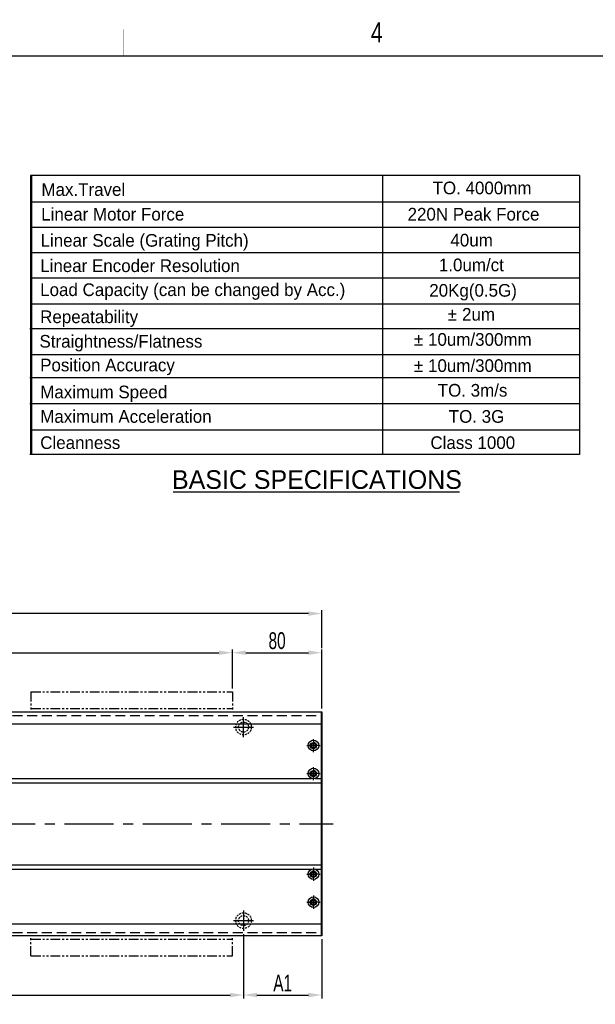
# Model space of a CAD drawing. Extents: x 4 to 2311, y -23 to 1597.
# Tile 17 of 18: x 1296 to 1810, y 716 to 1597. Entities that reach past the tile are written whole.
import ezdxf
from ezdxf.enums import TextEntityAlignment as Align

# ---------------------------------------------------------------- set-up
doc = ezdxf.new("R2010")
doc.units = 0
doc.header["$LTSCALE"] = 7
doc.header["$MEASUREMENT"] = 0
for name, pattern in [('CENTER', [2, 1.25, -0.25, 0.25, -0.25]), ('HIDDEN', [0.375, 0.25, -0.125]), ('PHANTOM', [2.5, 1.25, -0.25, 0.25, -0.25, 0.25, -0.25])]:
    doc.linetypes.add(name, pattern=pattern)
doc.layers.get('0').update_dxf_attribs({"linetype": 'CONTINUOUS'})
doc.layers.get('DEFPOINTS').update_dxf_attribs({"linetype": 'CONTINUOUS'})
for name, color, linetype in [('3', 4, 'CONTINUOUS'), ('CL', 1, 'CENTER'), ('RD', 1, 'CONTINUOUS')]:
    doc.layers.add(name, color=color, linetype=linetype)
doc.styles.add('BOX', font='NGULIM.TTF')
doc.styles.add('Robostar', font='Gulim.ttf', dxfattribs={"width": 0.7})
doc.styles.get("Standard").update_dxf_attribs({"font": 'Gulim.ttf', "width": 0.8})
doc.dimstyles.new('Robostar', dxfattribs={"dimscale": 6, "dimtxt": 2.5, "dimasz": 2, "dimexe": 0.5, "dimexo": 0.5, "dimgap": 0.5, "dimtad": 3, "dimdsep": 46, "dimtxsty": 'Robostar', "dimcen": 0, "dimclrd": 4, "dimclre": 4, "dimclrt": 9, "dimadec": 0, "dimazin": 2, "dimtm": 0.1, "dimtfac": 1, "dimtix": 1, "dimtmove": 1, "dimatfit": 0, "dimfxl": 0, "dimtolj": 1, "dimarcsym": 0})

# ---------------------------------------------------------------- blocks, each defined once
blk = doc.blocks.new('*D62')
at = {"color": 4, "lineweight": -2}
for p, q in [((485.94, 998.73), (485.94, 1033.73)), ((497.94, 1030.73), (1473.94, 1030.73)), ((1485.94, 998.73), (1485.94, 1033.73))]:
    blk.add_line(p, q, dxfattribs=at)
at = {"color": 4}
for points in [[(497.94, 1032.73), (497.94, 1028.73), (485.94, 1030.73)], [(1473.94, 1032.73), (1473.94, 1028.73), (1485.94, 1030.73)]]:
    blk.add_solid(points, dxfattribs=at)
at = {"layer": 'DEFPOINTS', "color": 0}
for p in [(1485.94, 1030.73), (485.94, 995.73), (1485.94, 995.73)]:
    blk.add_point(p, dxfattribs=at)
at = {"color": 9, "insert": (985.94, 1041.45), "char_height": 15, "attachment_point": 5, "style": 'Robostar'}
blk.add_mtext('\\A1;STROKE', dxfattribs=at)
blk = doc.blocks.new('*D63')
at = {"color": 4, "lineweight": -2}
for p, q in [((1485.94, 998.73), (1485.94, 1033.73)), ((1497.94, 1030.73), (1553.94, 1030.73)), ((1565.94, 980.73), (1565.94, 1033.73))]:
    blk.add_line(p, q, dxfattribs=at)
at = {"color": 4}
for points in [[(1497.94, 1032.73), (1497.94, 1028.73), (1485.94, 1030.73)], [(1553.94, 1032.73), (1553.94, 1028.73), (1565.94, 1030.73)]]:
    blk.add_solid(points, dxfattribs=at)
at = {"layer": 'DEFPOINTS', "color": 0}
for p in [(1565.94, 1030.73), (1485.94, 995.73), (1565.94, 977.73)]:
    blk.add_point(p, dxfattribs=at)
at = {"color": 9, "insert": (1525.94, 1041.42), "char_height": 15, "attachment_point": 5, "style": 'Robostar'}
blk.add_mtext('\\A1;80', dxfattribs=at)
blk = doc.blocks.new('*D64')
at = {"color": 4, "lineweight": -2}
for p, q in [((225.94, 1034.73), (225.94, 1068.73)), ((1553.94, 1065.73), (237.94, 1065.73)), ((1565.94, 1034.73), (1565.94, 1068.73))]:
    blk.add_line(p, q, dxfattribs=at)
at = {"color": 4}
for points in [[(237.94, 1067.73), (237.94, 1063.73), (225.94, 1065.73)], [(1553.94, 1067.73), (1553.94, 1063.73), (1565.94, 1065.73)]]:
    blk.add_solid(points, dxfattribs=at)
at = {"layer": 'DEFPOINTS', "color": 0}
for p in [(225.94, 1065.73), (225.94, 1031.73), (1565.94, 1031.73)]:
    blk.add_point(p, dxfattribs=at)
at = {"color": 9, "insert": (895.94, 1076.45), "char_height": 15, "attachment_point": 5, "style": 'Robostar'}
blk.add_mtext('\\A1;L=STROKE+340', dxfattribs=at)
blk = doc.blocks.new('*D66')
at = {"color": 4, "lineweight": -2}
for p, q in [((295.94, 779.23), (295.94, 721.74)), ((1495.94, 779.23), (1495.94, 721.74)), ((307.94, 724.74), (1483.94, 724.74))]:
    blk.add_line(p, q, dxfattribs=at)
at = {"color": 4}
for points in [[(307.94, 726.74), (307.94, 722.74), (295.94, 724.74)], [(1483.94, 726.74), (1483.94, 722.74), (1495.94, 724.74)]]:
    blk.add_solid(points, dxfattribs=at)
at = {"layer": 'DEFPOINTS', "color": 0}
for p in [(295.94, 782.23), (1495.94, 782.23), (1495.94, 724.74)]:
    blk.add_point(p, dxfattribs=at)
at = {"color": 9, "insert": (895.94, 736.1), "char_height": 15, "attachment_point": 5, "style": 'Robostar'}
blk.add_mtext('\\A1;A=P240xN : Linear Robot 고정 Counter Bore', dxfattribs=at)
blk = doc.blocks.new('*D67')
at = {"color": 4, "lineweight": -2}
for p, q in [((1495.94, 779.23), (1495.94, 721.74)), ((1565.94, 774.73), (1565.94, 721.74)), ((1507.94, 724.74), (1553.94, 724.74))]:
    blk.add_line(p, q, dxfattribs=at)
at = {"color": 4}
for points in [[(1507.94, 726.74), (1507.94, 722.74), (1495.94, 724.74)], [(1553.94, 726.74), (1553.94, 722.74), (1565.94, 724.74)]]:
    blk.add_solid(points, dxfattribs=at)
at = {"layer": 'DEFPOINTS', "color": 0}
for p in [(1495.94, 782.23), (1565.94, 777.73), (1565.94, 724.74)]:
    blk.add_point(p, dxfattribs=at)
at = {"color": 9, "insert": (1530.94, 735.46), "char_height": 15, "attachment_point": 5, "style": 'Robostar'}
blk.add_mtext('\\A1;A1', dxfattribs=at)

msp = doc.modelspace()

# ---------------------------------------------------------------- linework, layer by layer
at = {"color": 170}
for p, q in [((1305.398, 1457.339), (1305.398, 1207.796)), ((1796.241, 1457.339), (1305.398, 1457.339)), ((1306.53, 1457.339), (1306.53, 1207.796)), ((1796.241, 1457.339), (1796.241, 1207.796)), ((1796.241, 1457.339), (1796.241, 1207.796))]:
    msp.add_line(p, q, dxfattribs=at)
at = {"color": 140}
for p, q in [((1620.168, 1457.339), (1620.168, 1207.796)), ((1796.241, 1433.557), (1305.398, 1433.557)), ((1796.241, 1410.908), (1305.398, 1410.908)), ((1796.241, 1388.259), (1305.398, 1388.259)), ((1796.241, 1365.609), (1305.398, 1365.609)), ((1796.241, 1342.227), (1305.398, 1342.227)), ((1796.241, 1320.31), (1305, 1320.31)), ((1796.241, 1320.31), (1305, 1320.31)), ((1796.241, 1296.928), (1305.398, 1296.928)), ((1796.241, 1276.478), (1305, 1276.478)), ((1796.241, 1253.095), (1305, 1253.095)), ((1796.241, 1229.713), (1305.398, 1229.713)), ((1796.241, 1207.796), (1305, 1207.796))]:
    msp.add_line(p, q, dxfattribs=at)
for p, q in [((1432.985, 1174.536), (1689.119, 1174.536)), ((225.938, 977.735), (1565.938, 977.735)), ((1565.438, 977.735), (1565.438, 777.735)), ((1565.938, 977.735), (1565.938, 777.735)), ((226.431, 967.104), (1565.438, 967.104)), ((235.039, 918.263), (1556.837, 918.263)), ((1560.039, 918.263), (1565.438, 918.263)), ((226.431, 914.484), (1565.438, 914.484)), ((226.431, 840.986), (1565.438, 840.986)), ((235.039, 837.207), (1556.837, 837.207)), ((1560.039, 837.207), (1565.438, 837.207)), ((226.431, 788.366), (1565.438, 788.366)), ((1565.938, 777.735), (225.938, 777.735))]:
    msp.add_line(p, q)
at = {"color": 6, "linetype": 'PHANTOM'}
for p, q in [((1305.938, 995.735), (1485.938, 995.735)), ((1305.938, 995.735), (1305.938, 977.735)), ((1485.938, 995.735), (1485.938, 977.735)), ((1305.938, 980.735), (1485.938, 980.735)), ((1305.938, 759.735), (1305.938, 777.735)), ((1305.938, 774.735), (1485.938, 774.735)), ((1485.938, 759.735), (1485.938, 777.735)), ((1305.938, 759.735), (1485.938, 759.735))]:
    msp.add_line(p, q, dxfattribs=at)
at = {"color": 5, "linetype": 'HIDDEN', "ltscale": 5}
for p, q in [((226.431, 974.735), (1565.438, 974.735)), ((226.431, 780.735), (1565.438, 780.735))]:
    msp.add_line(p, q, dxfattribs=at)
at = {"color": 3, "linetype": 'CENTER', "ltscale": 5}
msp.add_line((215.938, 877.735), (1575.938, 877.735), dxfattribs=at)
at = {"const_width": 1.2}
msp.add_lwpolyline([(30, 1564), (2310, 1564)], dxfattribs=at)
at = {"color": 5, "linetype": 'HIDDEN'}
for centre, radius in [((1495.938, 964.235), 7), ((1495.938, 964.235), 4.5), ((1495.938, 791.235), 7), ((1495.938, 791.235), 4.5)]:
    msp.add_circle(centre, radius, dxfattribs=at)
for centre, radius in [((1558.438, 947.735), 4.75), ((1558.438, 947.735), 2.75), ((1558.438, 922.735), 4.75), ((1558.438, 922.735), 2.75), ((1558.438, 832.735), 4.75), ((1558.438, 832.735), 2.75), ((1558.438, 807.735), 4.75), ((1558.438, 807.735), 2.75)]:
    msp.add_circle(centre, radius)
at = {"linetype": 'ByBlock'}
for centre in [(1558.442, 947.735), (1558.438, 922.735), (1558.438, 832.735), (1558.442, 807.735)]:
    msp.add_circle(centre, 2.067, dxfattribs=at)
at = {"layer": '3', "const_width": 0.3}
msp.add_lwpolyline([(1389, 1588), (1389, 1564)], dxfattribs=at)
at = {"layer": 'CL', "color": 3, "ltscale": 3}
for p, q in [((1495.938, 955.235), (1495.938, 973.235)), ((1486.938, 964.235), (1504.938, 964.235)), ((1495.938, 800.235), (1495.938, 782.235)), ((1486.938, 791.235), (1504.938, 791.235))]:
    msp.add_line(p, q, dxfattribs=at)
at = {"layer": 'CL', "color": 3}
for p, q in [((1558.438, 941.853), (1558.438, 953.567)), ((1552.479, 947.735), (1564.397, 947.735)), ((1558.438, 916.853), (1558.438, 928.567)), ((1552.479, 922.735), (1564.397, 922.735)), ((1558.438, 838.617), (1558.438, 826.903)), ((1552.479, 832.735), (1564.397, 832.735)), ((1558.438, 813.617), (1558.438, 801.903)), ((1552.479, 807.735), (1564.397, 807.735))]:
    msp.add_line(p, q, dxfattribs=at)
at = {"layer": 'CL', "color": 3, "linetype": 'CENTER', "ltscale": 3}
for p, q in [((1558.442, 952.235), (1558.442, 943.235)), ((1562.942, 947.735), (1553.942, 947.735)), ((1558.442, 927.235), (1558.442, 918.235)), ((1562.938, 922.735), (1553.938, 922.735)), ((1558.442, 828.235), (1558.442, 837.235)), ((1562.938, 832.735), (1553.938, 832.735)), ((1558.442, 803.235), (1558.442, 812.235)), ((1562.942, 807.735), (1553.942, 807.735))]:
    msp.add_line(p, q, dxfattribs=at)
at = {"layer": 'RD', "color": 4, "linetype": 'ByBlock'}
for centre, start, end in [((1558.442, 947.735), 180, 90), ((1558.438, 922.735), 180, 90), ((1558.438, 832.735), 270, 180), ((1558.442, 807.735), 270, 180)]:
    msp.add_arc(centre, 2.5, start, end, dxfattribs=at)

# ---------------------------------------------------------------- texts
at = {"style": 'BOX'}
for s, height, p in [('Max.Travel', 11.3247, (1315.301, 1439.11)), ('TO. 4000mm', 11.3247, (1664.932, 1440.511)), ('Linear Motor Force', 11.3247, (1315.085, 1417.035)), ('220N Peak Force', 11.3247, (1642.581, 1417.035)), ('Linear Scale (Grating Pitch)', 11.3247, (1314.506, 1393.657)), ('40um ', 11.3247, (1680.855, 1393.872)), ('Linear Encoder Resolution', 11.3247, (1314.209, 1371.007)), ('1.0um/ct', 11.3247, (1670.565, 1371.721)), ('Load Capacity (can be changed by Acc.)', 11.3247, (1314.175, 1349.558)), ('20Kg(0.5G)', 11.3247, (1661.969, 1348.978)), ('±', 11.325, (1678.377, 1327.557)), ('2um', 11.3247, (1691.24, 1327.557)), ('Repeatability', 11.3247, (1314.175, 1325.352)), ('Straightness/Flatness', 11.3247, (1313.559, 1303.436)), ('±', 11.325, (1648.258, 1305.081)), ('10um/300mm', 11.3247, (1660.867, 1305.081)), ('Position Accuracy', 11.3247, (1314.175, 1282.234)), ('±', 11.325, (1648.258, 1281.698)), ('10um/300mm', 11.3247, (1660.867, 1281.698)), ('Maximum Speed', 11.3247, (1314.241, 1258.137)), ('TO. 3m/s', 11.3247, (1669.543, 1259.651)), ('Maximum Acceleration', 11.3247, (1314.241, 1236.221)), ('TO. 3G', 11.3247, (1679.372, 1236.268)), ('Cleanness', 11.3247, (1314.241, 1212.838)), ('Class 1000', 11.3247, (1662.97, 1212.838)), ('BASIC SPECIFICATIONS', 16.68201, (1432.029, 1177.172))]:
    msp.add_text(s, height=height, dxfattribs=at).set_placement(p)
at = {"layer": '3', "width": 0.8}
msp.add_text('4', height=18, dxfattribs=at).set_placement((1615.058, 1585.25), align=Align.MIDDLE)

# ---------------------------------------------------------------- dimensions: what is measured, and where the dimension line sits
for base, p1, p2, text, picture, middle in [((225.938, 1065.735), (1565.938, 1031.735), (225.938, 1031.735), 'L=STROKE+340', '*D64', (895.938, 1076.455)), ((1485.938, 1030.735), (485.938, 995.735), (1485.938, 995.735), 'STROKE', '*D62', (985.938, 1041.455)), ((1495.938, 724.735), (295.938, 782.235), (1495.938, 782.235), 'A=P240xN : Linear Robot 고정 Counter Bore', '*D66', (895.938, 736.104)), ((1565.938, 724.735), (1495.938, 782.235), (1565.938, 777.735), 'A1', '*D67', (1530.938, 735.465))]:
    dim = msp.add_linear_dim(base=base, p1=p1, p2=p2, text=text, dimstyle='Robostar')
    dim.commit()
    dim.dimension.update_dxf_attribs({"geometry": picture, "text_midpoint": middle})
dim = msp.add_linear_dim(base=(1565.938, 1030.735), p1=(1485.938, 995.735), p2=(1565.938, 977.735), dimstyle='Robostar')
dim.commit()
dim.dimension.update_dxf_attribs({"geometry": '*D63', "text_midpoint": (1525.938, 1041.425)})

doc.saveas('drawing.dxf')
